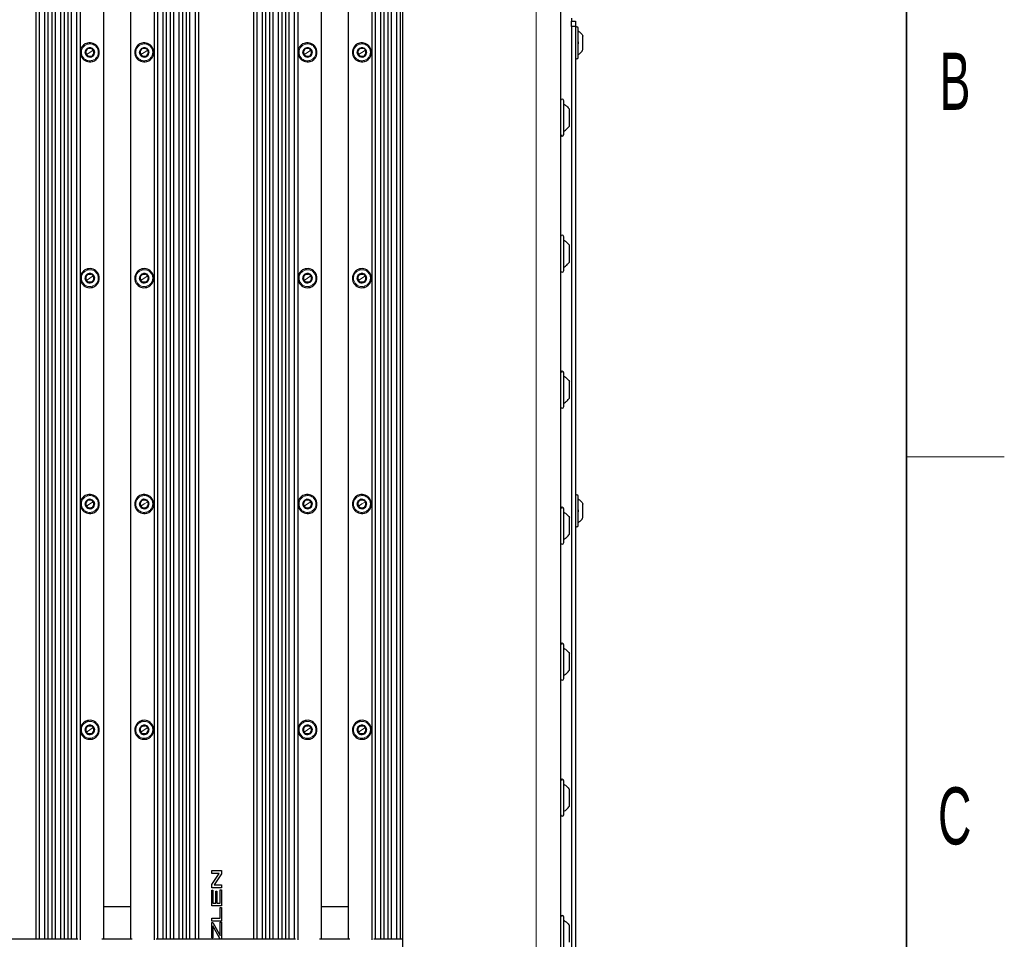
# Paper-space layout 'Blatt3' of a CAD drawing. Header units: millimetres. Extents: x 5 to 418, y 2 to 292.
# Tile 95 of 97: x 354 to 414, y 163 to 219. Entities that reach past the tile are written whole.
import ezdxf

# ---------------------------------------------------------------- set-up
doc = ezdxf.new("R2010")
doc.units = ezdxf.units.MM
doc.layers.add('SLD-0', color=7, linetype='Continuous')
doc.styles.add('SLDTEXTSTYLE0', font='TXT', dxfattribs={"width": 0.605})

psp = doc.layouts.new('Blatt3')

# ---------------------------------------------------------------- linework, layer by layer
at = {"color": 7, "linetype": 'Continuous', "lineweight": 18}
for p, q in [((385.3156, 99.273), (385.3156, 260.9397)), ((357.8297, 217.586), (357.8471, 217.5217)), ((357.9822, 217.023), (358.1915, 217.1597)), ((358.1915, 217.1597), (358.225, 217.1816)), ((361.163, 217.586), (361.1805, 217.5217)), ((361.3156, 217.023), (361.5249, 217.1597)), ((361.5249, 217.1597), (361.5584, 217.1816)), ((371.163, 217.586), (371.1805, 217.5217)), ((371.3156, 217.023), (371.5249, 217.1597)), ((371.5249, 217.1597), (371.5584, 217.1816)), ((374.4964, 217.586), (374.5138, 217.5217)), ((374.6489, 217.023), (374.8582, 217.1597)), ((374.8582, 217.1597), (374.8917, 217.1816)), ((357.7729, 216.8863), (357.7395, 216.8644)), ((357.9822, 217.023), (357.7729, 216.8863)), ((361.1063, 216.8863), (361.0728, 216.8644)), ((361.3156, 217.023), (361.1063, 216.8863)), ((371.1063, 216.8863), (371.0728, 216.8644)), ((371.3156, 217.023), (371.1063, 216.8863)), ((374.4396, 216.8863), (374.4061, 216.8644)), ((374.6489, 217.023), (374.4396, 216.8863)), ((358.1348, 216.46), (358.1173, 216.5243)), ((361.4681, 216.46), (361.4507, 216.5243)), ((371.4681, 216.46), (371.4507, 216.5243)), ((374.8014, 216.46), (374.784, 216.5243)), ((357.8297, 203.7527), (357.8471, 203.6884)), ((357.9822, 203.1897), (358.1915, 203.3264)), ((358.1915, 203.3264), (358.225, 203.3483)), ((361.163, 203.7527), (361.1805, 203.6884)), ((361.3156, 203.1897), (361.5249, 203.3264)), ((361.5249, 203.3264), (361.5584, 203.3483)), ((371.163, 203.7527), (371.1805, 203.6884)), ((371.3156, 203.1897), (371.5249, 203.3264)), ((371.5249, 203.3264), (371.5584, 203.3483)), ((374.4964, 203.7527), (374.5138, 203.6884)), ((374.6489, 203.1897), (374.8582, 203.3264)), ((374.8582, 203.3264), (374.8917, 203.3483)), ((357.7729, 203.0529), (357.7395, 203.0311)), ((357.9822, 203.1897), (357.7729, 203.0529)), ((358.1348, 202.6266), (358.1173, 202.691)), ((361.1063, 203.0529), (361.0728, 203.0311)), ((361.3156, 203.1897), (361.1063, 203.0529)), ((361.4681, 202.6266), (361.4507, 202.691)), ((371.1063, 203.0529), (371.0728, 203.0311)), ((371.3156, 203.1897), (371.1063, 203.0529)), ((371.4681, 202.6266), (371.4507, 202.691)), ((374.4396, 203.0529), (374.4061, 203.0311)), ((374.6489, 203.1897), (374.4396, 203.0529)), ((374.8014, 202.6266), (374.784, 202.691)), ((357.8297, 189.9194), (357.8471, 189.855)), ((357.9822, 189.3563), (358.1915, 189.4931)), ((358.1915, 189.4931), (358.225, 189.5149)), ((361.163, 189.9194), (361.1805, 189.855)), ((361.3156, 189.3563), (361.5249, 189.4931)), ((361.5249, 189.4931), (361.5584, 189.5149)), ((371.163, 189.9194), (371.1805, 189.855)), ((371.3156, 189.3563), (371.5249, 189.4931)), ((371.5249, 189.4931), (371.5584, 189.5149)), ((374.4964, 189.9194), (374.5138, 189.855)), ((374.6489, 189.3563), (374.8582, 189.4931)), ((374.8582, 189.4931), (374.8917, 189.5149)), ((357.7729, 189.2196), (357.7395, 189.1977)), ((357.9822, 189.3563), (357.7729, 189.2196)), ((358.1348, 188.7933), (358.1173, 188.8576)), ((361.1063, 189.2196), (361.0728, 189.1977)), ((361.3156, 189.3563), (361.1063, 189.2196)), ((361.4681, 188.7933), (361.4507, 188.8576)), ((371.1063, 189.2196), (371.0728, 189.1977)), ((371.3156, 189.3563), (371.1063, 189.2196)), ((371.4681, 188.7933), (371.4507, 188.8576)), ((374.4396, 189.2196), (374.4061, 189.1977)), ((374.6489, 189.3563), (374.4396, 189.2196)), ((374.8014, 188.7933), (374.784, 188.8576)), ((357.9822, 175.523), (357.7729, 175.3863)), ((357.8297, 176.086), (357.8471, 176.0217)), ((357.9822, 175.523), (358.1915, 175.6597)), ((358.1915, 175.6597), (358.225, 175.6816)), ((361.3156, 175.523), (361.1063, 175.3863)), ((361.163, 176.086), (361.1805, 176.0217)), ((361.3156, 175.523), (361.5249, 175.6597)), ((361.5249, 175.6597), (361.5584, 175.6816)), ((371.3156, 175.523), (371.1063, 175.3863)), ((371.163, 176.086), (371.1805, 176.0217)), ((371.3156, 175.523), (371.5249, 175.6597)), ((371.5249, 175.6597), (371.5584, 175.6816)), ((374.6489, 175.523), (374.4396, 175.3863)), ((374.4964, 176.086), (374.5138, 176.0217)), ((374.6489, 175.523), (374.8582, 175.6597)), ((374.8582, 175.6597), (374.8917, 175.6816)), ((357.7729, 175.3863), (357.7395, 175.3644)), ((358.1348, 174.96), (358.1173, 175.0243)), ((361.1063, 175.3863), (361.0728, 175.3644)), ((361.4681, 174.96), (361.4507, 175.0243)), ((371.1063, 175.3863), (371.0728, 175.3644)), ((371.4681, 174.96), (371.4507, 175.0243)), ((374.4396, 175.3863), (374.4061, 175.3644)), ((374.8014, 174.96), (374.784, 175.0243))]:
    psp.add_line(p, q, dxfattribs=at)
at = {"color": 7, "linetype": 'Continuous', "lineweight": 25}
for p, q in [((386.8156, 260.9397), (386.8156, 99.273)), ((377.1489, 100.1063), (377.1489, 260.1063)), ((354.6656, 249.4397), (354.6656, 162.6897)), ((355.4163, 249.4397), (355.4163, 162.6897)), ((355.6489, 249.4397), (355.6489, 162.6897)), ((356.3996, 249.4397), (356.3996, 162.6897)), ((356.6322, 249.4397), (356.6322, 162.6897)), ((357.383, 249.4397), (357.383, 162.6615)), ((358.8156, 249.4397), (358.8156, 162.6897)), ((360.4822, 249.4397), (360.4822, 162.6897)), ((361.9149, 249.4397), (361.9149, 162.6615)), ((362.6656, 249.4397), (362.6656, 162.6897)), ((362.8982, 249.4397), (362.8982, 162.6897)), ((363.6489, 249.4397), (363.6489, 162.6897)), ((363.8815, 249.4397), (363.8815, 162.6897)), ((364.6322, 249.4397), (364.6322, 162.6897)), ((367.9989, 249.4397), (367.9989, 162.6897)), ((368.7496, 249.4397), (368.7496, 162.6897)), ((368.9822, 249.4397), (368.9822, 162.6897)), ((369.733, 249.4397), (369.733, 162.6897)), ((369.9656, 249.4397), (369.9656, 162.6897)), ((370.7163, 249.4397), (370.7163, 162.6615)), ((372.1489, 249.4397), (372.1489, 162.6897)), ((373.8156, 249.4397), (373.8156, 162.6897)), ((375.2482, 249.4397), (375.2482, 162.6615)), ((375.9989, 249.4397), (375.9989, 162.6897)), ((376.2315, 249.4397), (376.2315, 162.6897)), ((376.9822, 249.4397), (376.9822, 162.6897)), ((354.8743, 248.9397), (354.8743, 162.6897)), ((355.2076, 248.9397), (355.2076, 162.6897)), ((355.8576, 248.9397), (355.8576, 162.6897)), ((356.1909, 248.9397), (356.1909, 162.6897)), ((356.8409, 248.9397), (356.8409, 162.6897)), ((357.1743, 248.9397), (357.1743, 162.6897)), ((362.1235, 248.9397), (362.1235, 162.6897)), ((362.4569, 248.9397), (362.4569, 162.6897)), ((363.1069, 248.9397), (363.1069, 162.6897)), ((363.4402, 248.9397), (363.4402, 162.6897)), ((364.0902, 248.9397), (364.0902, 162.6897)), ((364.4235, 248.9397), (364.4235, 162.6897)), ((368.2076, 248.9397), (368.2076, 162.6897)), ((368.5409, 248.9397), (368.5409, 162.6897)), ((369.1909, 248.9397), (369.1909, 162.6897)), ((369.5243, 248.9397), (369.5243, 162.6897)), ((370.1743, 248.9397), (370.1743, 162.6897)), ((370.5076, 248.9397), (370.5076, 162.6897)), ((375.4569, 248.9397), (375.4569, 162.6897)), ((375.7902, 248.9397), (375.7902, 162.6897)), ((376.4402, 248.9397), (376.4402, 162.6897)), ((376.7735, 248.9397), (376.7735, 162.6897)), ((387.4822, 219.1063), (387.4822, 218.9397)), ((387.4822, 218.9397), (387.7322, 218.9397)), ((387.4822, 218.6063), (387.4822, 218.9397)), ((387.7322, 218.6063), (387.4822, 218.6063)), ((387.4822, 218.6063), (387.4822, 159.273)), ((387.7322, 218.9397), (387.7322, 218.6063)), ((387.7322, 218.6063), (387.7322, 159.273)), ((387.8989, 216.7063), (387.8989, 218.5063)), ((388.1906, 217.1938), (388.1906, 218.0188)), ((358.1126, 217.2806), (358.1915, 217.1597)), ((358.1915, 217.1597), (358.2705, 217.0389)), ((361.4459, 217.2806), (361.5249, 217.1597)), ((361.5249, 217.1597), (361.6038, 217.0389)), ((371.4459, 217.2806), (371.5249, 217.1597)), ((371.5249, 217.1597), (371.6038, 217.0389)), ((374.7793, 217.2806), (374.8582, 217.1597)), ((374.8582, 217.1597), (374.9372, 217.0389)), ((357.7729, 216.8863), (357.694, 217.0071)), ((357.8519, 216.7654), (357.7729, 216.8863)), ((361.1063, 216.8863), (361.0273, 217.0071)), ((361.1852, 216.7654), (361.1063, 216.8863)), ((371.1063, 216.8863), (371.0273, 217.0071)), ((371.1852, 216.7654), (371.1063, 216.8863)), ((374.4396, 216.8863), (374.3607, 217.0071)), ((374.5185, 216.7654), (374.4396, 216.8863)), ((387.0156, 211.9897), (387.0156, 214.0563)), ((387.3656, 212.5097), (387.3656, 213.5363)), ((387.0156, 203.6563), (387.0156, 205.723)), ((387.3656, 204.1763), (387.3656, 205.203)), ((358.1126, 203.4472), (358.1915, 203.3264)), ((358.1915, 203.3264), (358.2705, 203.2056)), ((361.4459, 203.4472), (361.5249, 203.3264)), ((361.5249, 203.3264), (361.6038, 203.2056)), ((371.4459, 203.4472), (371.5249, 203.3264)), ((371.5249, 203.3264), (371.6038, 203.2056)), ((374.7793, 203.4472), (374.8582, 203.3264)), ((374.8582, 203.3264), (374.9372, 203.2056)), ((357.7729, 203.0529), (357.694, 203.1737)), ((357.8519, 202.9321), (357.7729, 203.0529)), ((361.1063, 203.0529), (361.0273, 203.1737)), ((361.1852, 202.9321), (361.1063, 203.0529)), ((371.1063, 203.0529), (371.0273, 203.1737)), ((371.1852, 202.9321), (371.1063, 203.0529)), ((374.4396, 203.0529), (374.3607, 203.1737)), ((374.5185, 202.9321), (374.4396, 203.0529)), ((387.0156, 195.323), (387.0156, 197.3897)), ((387.3656, 195.843), (387.3656, 196.8697)), ((358.1126, 189.6139), (358.1915, 189.4931)), ((358.1915, 189.4931), (358.2705, 189.3723)), ((361.4459, 189.6139), (361.5249, 189.4931)), ((361.5249, 189.4931), (361.6038, 189.3723)), ((371.4459, 189.6139), (371.5249, 189.4931)), ((371.5249, 189.4931), (371.6038, 189.3723)), ((374.7793, 189.6139), (374.8582, 189.4931)), ((374.8582, 189.4931), (374.9372, 189.3723)), ((387.8989, 188.0397), (387.8989, 189.8397)), ((357.7729, 189.2196), (357.694, 189.3404)), ((357.8519, 189.0988), (357.7729, 189.2196)), ((361.1063, 189.2196), (361.0273, 189.3404)), ((361.1852, 189.0988), (361.1063, 189.2196)), ((371.1063, 189.2196), (371.0273, 189.3404)), ((371.1852, 189.0988), (371.1063, 189.2196)), ((374.4396, 189.2196), (374.3607, 189.3404)), ((374.5185, 189.0988), (374.4396, 189.2196)), ((387.0156, 186.9897), (387.0156, 189.0563)), ((388.1906, 188.5272), (388.1906, 189.3522)), ((387.3656, 187.5097), (387.3656, 188.5363)), ((387.0156, 178.6563), (387.0156, 180.723)), ((387.3656, 179.1763), (387.3656, 180.203)), ((358.1126, 175.7806), (358.1915, 175.6597)), ((358.1915, 175.6597), (358.2705, 175.5389)), ((361.4459, 175.7806), (361.5249, 175.6597)), ((361.5249, 175.6597), (361.6038, 175.5389)), ((371.4459, 175.7806), (371.5249, 175.6597)), ((371.5249, 175.6597), (371.6038, 175.5389)), ((374.7793, 175.7806), (374.8582, 175.6597)), ((374.8582, 175.6597), (374.9372, 175.5389)), ((357.7729, 175.3863), (357.694, 175.5071)), ((357.8519, 175.2654), (357.7729, 175.3863)), ((361.1063, 175.3863), (361.0273, 175.5071)), ((361.1852, 175.2654), (361.1063, 175.3863)), ((371.1063, 175.3863), (371.0273, 175.5071)), ((371.1852, 175.2654), (371.1063, 175.3863)), ((374.4396, 175.3863), (374.3607, 175.5071)), ((374.5185, 175.2654), (374.4396, 175.3863)), ((387.0156, 170.323), (387.0156, 172.3897)), ((387.3656, 170.843), (387.3656, 171.8697)), ((365.4533, 166.8973), (366.0366, 166.8973)), ((365.4533, 166.7178), (365.4533, 166.8973)), ((365.8999, 166.7178), (365.4533, 166.7178)), ((365.4533, 166.0412), (365.8999, 166.7178)), ((366.0366, 166.7064), (365.59, 166.0298)), ((366.0366, 166.8973), (366.0366, 166.7064)), ((365.4533, 165.8503), (365.4533, 166.0412)), ((365.59, 166.0298), (366.0366, 166.0298)), ((366.0366, 166.0298), (366.0366, 165.8503)), ((366.0366, 165.8503), (365.4533, 165.8503)), ((365.4533, 165.6977), (365.5206, 165.6977)), ((365.4533, 164.733), (365.4533, 165.6977)), ((365.5206, 165.6977), (365.5206, 164.9125)), ((365.7001, 165.6454), (365.7674, 165.6454)), ((365.7001, 164.9125), (365.7001, 165.6454)), ((365.7674, 165.6454), (365.7674, 164.9125)), ((365.9693, 164.9125), (365.9693, 165.7276)), ((365.9693, 165.7276), (366.0366, 165.7276)), ((366.0366, 165.7276), (366.0366, 164.733)), ((358.8156, 164.6897), (360.4822, 164.6897)), ((366.0366, 164.733), (365.4533, 164.733)), ((365.5206, 164.9125), (365.7001, 164.9125)), ((365.7674, 164.9125), (365.9693, 164.9125)), ((372.1489, 164.6897), (373.8156, 164.6897)), ((365.9693, 163.9821), (365.9693, 164.6402)), ((365.9693, 164.6402), (366.0366, 164.6402)), ((366.0366, 164.6402), (366.0366, 163.8026)), ((365.4533, 163.9821), (365.9693, 163.9821)), ((365.4533, 163.8026), (365.4533, 163.9821)), ((366.0366, 163.8026), (365.4533, 163.8026)), ((365.4533, 163.7174), (365.5206, 163.7174)), ((365.4533, 162.7751), (365.4533, 163.7174)), ((365.5206, 163.7174), (365.9249, 162.9749)), ((365.5206, 163.5121), (365.5206, 162.7751)), ((365.9693, 162.8932), (365.9693, 163.7473)), ((365.9693, 163.7473), (366.0366, 163.7473)), ((366.0366, 163.7473), (366.0366, 162.6928)), ((387.0156, 161.9897), (387.0156, 164.0563)), ((387.3656, 162.5097), (387.3656, 163.5363)), ((365.9665, 162.6928), (365.5949, 163.3755)), ((365.9249, 162.9749), (365.9693, 162.8932)), ((357.2489, 162.6897), (348.7156, 162.6897)), ((360.5822, 162.6897), (358.7156, 162.6897)), ((370.5822, 162.6897), (362.0489, 162.6897)), ((365.5206, 162.7751), (365.4533, 162.7751)), ((366.0366, 162.6928), (365.9665, 162.6928)), ((373.9156, 162.6897), (372.0489, 162.6897)), ((377.1489, 162.6897), (375.3822, 162.6897))]:
    psp.add_line(p, q, dxfattribs=at)
at = {"color": 7, "linetype": 'Continuous', "lineweight": 25, "flags": 128}
psp.add_lwpolyline([(365.5949, 163.3755), (365.5533, 163.452), (365.5206, 163.5121)], dxfattribs=at)
at = {"color": 7, "linetype": 'Continuous', "lineweight": 25}
for centre, radius, start, end in [((387.8156, 218.5063), 0.0833, 0, 180), ((357.9822, 217.023), 0.5833, 105.15762, 213.15762), ((357.9822, 217.023), 0.29, 33.15762, 213.15762), ((357.9822, 217.023), 0.29, 213.15762, 33.15762), ((357.9822, 217.023), 0.25, 93.157619, 153.15762), ((357.9822, 217.023), 0.5833, 33.15762, 105.15762), ((357.9822, 217.023), 0.25, 33.15762, 93.157619), ((357.9822, 217.023), 0.5833, 285.15762, 33.15762), ((357.9822, 217.023), 0.25, 333.15762, 33.15762), ((361.3156, 217.023), 0.5833, 105.15762, 213.15762), ((361.3156, 217.023), 0.29, 33.15762, 213.15762), ((361.3156, 217.023), 0.29, 213.15762, 33.15762), ((361.3156, 217.023), 0.25, 93.157619, 153.15762), ((361.3156, 217.023), 0.5833, 33.15762, 105.15762), ((361.3156, 217.023), 0.25, 33.15762, 93.157619), ((361.3156, 217.023), 0.5833, 285.15762, 33.15762), ((361.3156, 217.023), 0.25, 333.15762, 33.15762), ((371.3156, 217.023), 0.5833, 105.15762, 213.15762), ((371.3156, 217.023), 0.29, 33.15762, 213.15762), ((371.3156, 217.023), 0.29, 213.15762, 33.15762), ((371.3156, 217.023), 0.25, 93.157619, 153.15762), ((371.3156, 217.023), 0.5833, 33.15762, 105.15762), ((371.3156, 217.023), 0.25, 33.15762, 93.157619), ((371.3156, 217.023), 0.5833, 285.15762, 33.15762), ((371.3156, 217.023), 0.25, 333.15762, 33.15762), ((374.6489, 217.023), 0.5833, 105.15762, 213.15762), ((374.6489, 217.023), 0.29, 33.15762, 213.15762), ((374.6489, 217.023), 0.29, 213.15762, 33.15762), ((374.6489, 217.023), 0.25, 93.157619, 153.15762), ((374.6489, 217.023), 0.5833, 33.15762, 105.15762), ((374.6489, 217.023), 0.5833, 285.15762, 33.15762), ((374.6489, 217.023), 0.25, 333.15762, 33.15762), ((357.9822, 217.023), 0.5833, 213.15762, 285.15762), ((357.9822, 217.023), 0.25, 153.15762, 213.15762), ((357.9822, 217.023), 0.25, 213.15762, 273.157619), ((357.9822, 217.023), 0.25, 273.157619, 333.15762), ((361.3156, 217.023), 0.5833, 213.15762, 285.15762), ((361.3156, 217.023), 0.25, 153.15762, 213.15762), ((361.3156, 217.023), 0.25, 213.15762, 273.157619), ((361.3156, 217.023), 0.25, 273.157619, 333.15762), ((371.3156, 217.023), 0.5833, 213.15762, 285.15762), ((371.3156, 217.023), 0.25, 153.15762, 213.15762), ((371.3156, 217.023), 0.25, 213.15762, 273.157619), ((371.3156, 217.023), 0.25, 273.157619, 333.15762), ((374.6489, 217.023), 0.5833, 213.15762, 285.15762), ((374.6489, 217.023), 0.25, 153.15762, 213.15762), ((374.6489, 217.023), 0.25, 213.15762, 273.157619), ((374.6489, 217.023), 0.25, 273.157619, 333.15762), ((387.8156, 216.7063), 0.0833, 180, 360), ((386.9156, 214.0563), 0.1, 0, 180), ((386.9156, 211.9897), 0.1, 180, 360), ((386.9156, 205.723), 0.1, 0, 180), ((357.9822, 203.1897), 0.5833, 105.15762, 213.15762), ((357.9822, 203.1897), 0.29, 33.15762, 213.15762), ((357.9822, 203.1897), 0.25, 153.15762, 213.15762), ((357.9822, 203.1897), 0.29, 213.15762, 33.15762), ((357.9822, 203.1897), 0.25, 93.157619, 153.15762), ((357.9822, 203.1897), 0.5833, 33.15762, 105.15762), ((357.9822, 203.1897), 0.25, 33.15762, 93.157619), ((357.9822, 203.1897), 0.5833, 285.15762, 33.15762), ((357.9822, 203.1897), 0.25, 333.15762, 33.15762), ((361.3156, 203.1897), 0.5833, 105.15762, 213.15762), ((361.3156, 203.1897), 0.29, 33.15762, 213.15762), ((361.3156, 203.1897), 0.25, 153.15762, 213.15762), ((361.3156, 203.1897), 0.29, 213.15762, 33.15762), ((361.3156, 203.1897), 0.25, 93.157619, 153.15762), ((361.3156, 203.1897), 0.5833, 33.15762, 105.15762), ((361.3156, 203.1897), 0.25, 33.15762, 93.157619), ((361.3156, 203.1897), 0.5833, 285.15762, 33.15762), ((361.3156, 203.1897), 0.25, 333.15762, 33.15762), ((371.3156, 203.1897), 0.5833, 105.15762, 213.15762), ((371.3156, 203.1897), 0.29, 33.15762, 213.15762), ((371.3156, 203.1897), 0.25, 153.15762, 213.15762), ((371.3156, 203.1897), 0.29, 213.15762, 33.15762), ((371.3156, 203.1897), 0.25, 93.157619, 153.15762), ((371.3156, 203.1897), 0.5833, 33.15762, 105.15762), ((371.3156, 203.1897), 0.25, 33.15762, 93.157619), ((371.3156, 203.1897), 0.5833, 285.15762, 33.15762), ((371.3156, 203.1897), 0.25, 333.15762, 33.15762), ((374.6489, 203.1897), 0.5833, 105.15762, 213.15762), ((374.6489, 203.1897), 0.29, 33.15762, 213.15762), ((374.6489, 203.1897), 0.25, 153.15762, 213.15762), ((374.6489, 203.1897), 0.29, 213.15762, 33.15762), ((374.6489, 203.1897), 0.25, 93.157619, 153.15762), ((374.6489, 203.1897), 0.5833, 33.15762, 105.15762), ((374.6489, 203.1897), 0.25, 33.15762, 93.157619), ((374.6489, 203.1897), 0.5833, 285.15762, 33.15762), ((374.6489, 203.1897), 0.25, 333.15762, 33.15762), ((386.9156, 203.6563), 0.1, 180, 360), ((357.9822, 203.1897), 0.5833, 213.15762, 285.15762), ((357.9822, 203.1897), 0.25, 213.15762, 273.157619), ((357.9822, 203.1897), 0.25, 273.157619, 333.15762), ((361.3156, 203.1897), 0.5833, 213.15762, 285.15762), ((361.3156, 203.1897), 0.25, 213.15762, 273.157619), ((361.3156, 203.1897), 0.25, 273.157619, 333.15762), ((371.3156, 203.1897), 0.5833, 213.15762, 285.15762), ((371.3156, 203.1897), 0.25, 213.15762, 273.157619), ((371.3156, 203.1897), 0.25, 273.157619, 333.15762), ((374.6489, 203.1897), 0.5833, 213.15762, 285.15762), ((374.6489, 203.1897), 0.25, 213.15762, 273.157619), ((374.6489, 203.1897), 0.25, 273.157619, 333.15762), ((386.9156, 197.3897), 0.1, 0, 180), ((386.9156, 195.323), 0.1, 180, 360), ((357.9822, 189.3563), 0.5833, 105.15762, 213.15762), ((357.9822, 189.3563), 0.29, 33.15762, 213.15762), ((357.9822, 189.3563), 0.25, 153.15762, 213.15762), ((357.9822, 189.3563), 0.29, 213.15762, 33.15762), ((357.9822, 189.3563), 0.25, 93.157619, 153.15762), ((357.9822, 189.3563), 0.5833, 33.15762, 105.15762), ((357.9822, 189.3563), 0.25, 33.15762, 93.157619), ((357.9822, 189.3563), 0.5833, 285.15762, 33.15762), ((357.9822, 189.3563), 0.25, 333.15762, 33.15762), ((361.3156, 189.3563), 0.5833, 105.15762, 213.15762), ((361.3156, 189.3563), 0.29, 33.15762, 213.15762), ((361.3156, 189.3563), 0.25, 153.15762, 213.15762), ((361.3156, 189.3563), 0.29, 213.15762, 33.15762), ((361.3156, 189.3563), 0.25, 93.157619, 153.15762), ((361.3156, 189.3563), 0.5833, 33.15762, 105.15762), ((361.3156, 189.3563), 0.25, 33.15762, 93.157619), ((361.3156, 189.3563), 0.5833, 285.15762, 33.15762), ((361.3156, 189.3563), 0.25, 333.15762, 33.15762), ((371.3156, 189.3563), 0.5833, 105.15762, 213.15762), ((371.3156, 189.3563), 0.29, 33.15762, 213.15762), ((371.3156, 189.3563), 0.25, 153.15762, 213.15762), ((371.3156, 189.3563), 0.29, 213.15762, 33.15762), ((371.3156, 189.3563), 0.25, 93.157619, 153.15762), ((371.3156, 189.3563), 0.5833, 33.15762, 105.15762), ((371.3156, 189.3563), 0.25, 33.15762, 93.157619), ((371.3156, 189.3563), 0.5833, 285.15762, 33.15762), ((371.3156, 189.3563), 0.25, 333.15762, 33.15762), ((374.6489, 189.3563), 0.5833, 105.15762, 213.15762), ((374.6489, 189.3563), 0.29, 33.15762, 213.15762), ((374.6489, 189.3563), 0.25, 153.15762, 213.15762), ((374.6489, 189.3563), 0.29, 213.15762, 33.15762), ((374.6489, 189.3563), 0.25, 93.157619, 153.15762), ((374.6489, 189.3563), 0.5833, 33.15762, 105.15762), ((374.6489, 189.3563), 0.25, 33.15762, 93.157619), ((374.6489, 189.3563), 0.5833, 285.15762, 33.15762), ((374.6489, 189.3563), 0.25, 333.15762, 33.15762), ((387.8156, 189.8397), 0.0833, 0, 180), ((357.9822, 189.3563), 0.5833, 213.15762, 285.15762), ((357.9822, 189.3563), 0.25, 213.15762, 273.157619), ((357.9822, 189.3563), 0.25, 273.157619, 333.15762), ((361.3156, 189.3563), 0.5833, 213.15762, 285.15762), ((361.3156, 189.3563), 0.25, 213.15762, 273.157619), ((361.3156, 189.3563), 0.25, 273.157619, 333.15762), ((371.3156, 189.3563), 0.5833, 213.15762, 285.15762), ((371.3156, 189.3563), 0.25, 213.15762, 273.157619), ((371.3156, 189.3563), 0.25, 273.157619, 333.15762), ((374.6489, 189.3563), 0.5833, 213.15762, 285.15762), ((374.6489, 189.3563), 0.25, 213.15762, 273.157619), ((374.6489, 189.3563), 0.25, 273.157619, 333.15762), ((386.9156, 189.0563), 0.1, 0, 180), ((387.8156, 188.0397), 0.0833, 180, 360), ((386.9156, 186.9897), 0.1, 180, 360), ((386.9156, 180.723), 0.1, 0, 180), ((386.9156, 178.6563), 0.1, 180, 360), ((357.9822, 175.523), 0.5833, 105.15762, 213.15762), ((357.9822, 175.523), 0.29, 33.15762, 213.15762), ((357.9822, 175.523), 0.25, 153.15762, 213.15762), ((357.9822, 175.523), 0.29, 213.15762, 33.15762), ((357.9822, 175.523), 0.25, 93.157619, 153.15762), ((357.9822, 175.523), 0.5833, 33.15762, 105.15762), ((357.9822, 175.523), 0.25, 33.15762, 93.157619), ((357.9822, 175.523), 0.5833, 285.15762, 33.15762), ((357.9822, 175.523), 0.25, 333.15762, 33.15762), ((361.3156, 175.523), 0.5833, 105.15762, 213.15762), ((361.3156, 175.523), 0.29, 33.15762, 213.15762), ((361.3156, 175.523), 0.25, 153.15762, 213.15762), ((361.3156, 175.523), 0.29, 213.15762, 33.15762), ((361.3156, 175.523), 0.25, 93.157619, 153.15762), ((361.3156, 175.523), 0.5833, 33.15762, 105.15762), ((361.3156, 175.523), 0.25, 33.15762, 93.157619), ((361.3156, 175.523), 0.5833, 285.15762, 33.15762), ((361.3156, 175.523), 0.25, 333.15762, 33.15762), ((371.3156, 175.523), 0.5833, 105.15762, 213.15762), ((371.3156, 175.523), 0.29, 33.15762, 213.15762), ((371.3156, 175.523), 0.25, 153.15762, 213.15762), ((371.3156, 175.523), 0.29, 213.15762, 33.15762), ((371.3156, 175.523), 0.25, 93.157619, 153.15762), ((371.3156, 175.523), 0.5833, 33.15762, 105.15762), ((371.3156, 175.523), 0.25, 33.15762, 93.157619), ((371.3156, 175.523), 0.5833, 285.15762, 33.15762), ((371.3156, 175.523), 0.25, 333.15762, 33.15762), ((374.6489, 175.523), 0.5833, 105.15762, 213.15762), ((374.6489, 175.523), 0.29, 33.15762, 213.15762), ((374.6489, 175.523), 0.25, 153.15762, 213.15762), ((374.6489, 175.523), 0.29, 213.15762, 33.15762), ((374.6489, 175.523), 0.25, 93.157619, 153.15762), ((374.6489, 175.523), 0.5833, 33.15762, 105.15762), ((374.6489, 175.523), 0.25, 33.15762, 93.157619), ((374.6489, 175.523), 0.5833, 285.15762, 33.15762), ((374.6489, 175.523), 0.25, 333.15762, 33.15762), ((357.9822, 175.523), 0.5833, 213.15762, 285.15762), ((357.9822, 175.523), 0.25, 213.15762, 273.157619), ((357.9822, 175.523), 0.25, 273.157619, 333.15762), ((361.3156, 175.523), 0.5833, 213.15762, 285.15762), ((361.3156, 175.523), 0.25, 213.15762, 273.157619), ((361.3156, 175.523), 0.25, 273.157619, 333.15762), ((371.3156, 175.523), 0.5833, 213.15762, 285.15762), ((371.3156, 175.523), 0.25, 213.15762, 273.157619), ((371.3156, 175.523), 0.25, 273.157619, 333.15762), ((374.6489, 175.523), 0.5833, 213.15762, 285.15762), ((374.6489, 175.523), 0.25, 213.15762, 273.157619), ((374.6489, 175.523), 0.25, 273.157619, 333.15762), ((386.9156, 172.3897), 0.1, 0, 180), ((386.9156, 170.323), 0.1, 180, 360), ((386.9156, 164.0563), 0.1, 0, 180)]:
    psp.add_arc(centre, radius, start, end, dxfattribs=at)
for points in [[(387.8989, 218.3397), (387.9567, 218.2945), (388.0723, 218.2043), (388.1512, 218.0807), (388.1906, 218.0188)], [(387.8989, 216.873), (387.9567, 216.9181), (388.0723, 217.0083), (388.1512, 217.132), (388.1906, 217.1938)], [(387.0156, 213.8563), (387.0833, 213.8133), (387.2187, 213.7271), (387.3166, 213.5999), (387.3656, 213.5363)], [(387.0156, 212.1897), (387.0833, 212.2327), (387.2187, 212.3189), (387.3166, 212.4461), (387.3656, 212.5097)], [(387.0156, 205.523), (387.0833, 205.4799), (387.2187, 205.3938), (387.3166, 205.2666), (387.3656, 205.203)], [(387.0156, 203.8563), (387.0833, 203.8994), (387.2187, 203.9856), (387.3166, 204.1127), (387.3656, 204.1763)], [(387.0156, 197.1897), (387.0833, 197.1466), (387.2187, 197.0604), (387.3166, 196.9333), (387.3656, 196.8697)], [(387.0156, 195.523), (387.0833, 195.5661), (387.2187, 195.6522), (387.3166, 195.7794), (387.3656, 195.843)], [(387.8989, 189.673), (387.9567, 189.6279), (388.0723, 189.5377), (388.1512, 189.414), (388.1906, 189.3522)], [(387.0156, 188.8563), (387.0833, 188.8133), (387.2187, 188.7271), (387.3166, 188.5999), (387.3656, 188.5363)], [(387.8989, 188.2063), (387.9567, 188.2514), (388.0723, 188.3417), (388.1512, 188.4653), (388.1906, 188.5272)], [(387.0156, 187.1897), (387.0833, 187.2327), (387.2187, 187.3189), (387.3166, 187.4461), (387.3656, 187.5097)], [(387.0156, 180.523), (387.0833, 180.4799), (387.2187, 180.3938), (387.3166, 180.2666), (387.3656, 180.203)], [(387.0156, 178.8563), (387.0833, 178.8994), (387.2187, 178.9856), (387.3166, 179.1127), (387.3656, 179.1763)], [(387.0156, 172.1897), (387.0833, 172.1466), (387.2187, 172.0604), (387.3166, 171.9333), (387.3656, 171.8697)], [(387.0156, 170.523), (387.0833, 170.5661), (387.2187, 170.6522), (387.3166, 170.7794), (387.3656, 170.843)], [(387.0156, 163.8563), (387.0833, 163.8133), (387.2187, 163.7271), (387.3166, 163.5999), (387.3656, 163.5363)]]:
    psp.add_open_spline(points, degree=3, dxfattribs=at)
at = {"color": 7, "linetype": 'Continuous', "lineweight": 18}
for points in [[(358.1173, 216.5243), (358.05, 216.5141), (357.9154, 216.4938), (357.7182, 216.5641), (357.5626, 216.6989), (357.4706, 216.8844), (357.4564, 217.091), (357.5227, 217.2859), (357.6574, 217.4462), (357.7839, 217.4965), (357.8471, 217.5217)], [(357.8471, 217.5217), (357.9144, 217.5319), (358.049, 217.5522), (358.2463, 217.4819), (358.4019, 217.3471), (358.4939, 217.1616), (358.5081, 216.955), (358.4418, 216.7601), (358.3071, 216.5998), (358.1806, 216.5495), (358.1173, 216.5243)], [(361.4507, 216.5243), (361.3834, 216.5141), (361.2488, 216.4938), (361.0515, 216.5641), (360.896, 216.6989), (360.8039, 216.8844), (360.7897, 217.091), (360.856, 217.2859), (360.9908, 217.4462), (361.1172, 217.4965), (361.1805, 217.5217)], [(361.1805, 217.5217), (361.2478, 217.5319), (361.3824, 217.5522), (361.5796, 217.4819), (361.7352, 217.3471), (361.8272, 217.1616), (361.8414, 216.955), (361.7751, 216.7601), (361.6404, 216.5998), (361.5139, 216.5495), (361.4507, 216.5243)], [(371.4507, 216.5243), (371.3834, 216.5141), (371.2488, 216.4938), (371.0515, 216.5641), (370.896, 216.6989), (370.8039, 216.8844), (370.7897, 217.091), (370.856, 217.2859), (370.9908, 217.4462), (371.1172, 217.4965), (371.1805, 217.5217)], [(371.1805, 217.5217), (371.2478, 217.5319), (371.3824, 217.5522), (371.5796, 217.4819), (371.7352, 217.3471), (371.8272, 217.1616), (371.8414, 216.955), (371.7751, 216.7601), (371.6404, 216.5998), (371.5139, 216.5495), (371.4507, 216.5243)], [(374.784, 216.5243), (374.7167, 216.5141), (374.5821, 216.4938), (374.3849, 216.5641), (374.2293, 216.6989), (374.1372, 216.8844), (374.1231, 217.091), (374.1893, 217.2859), (374.3241, 217.4462), (374.4506, 217.4965), (374.5138, 217.5217)], [(374.5138, 217.5217), (374.5811, 217.5319), (374.7157, 217.5522), (374.913, 217.4819), (375.0685, 217.3471), (375.1606, 217.1616), (375.1747, 216.955), (375.1085, 216.7601), (374.9737, 216.5998), (374.8472, 216.5495), (374.784, 216.5243)], [(358.1173, 202.691), (358.05, 202.6808), (357.9154, 202.6604), (357.7182, 202.7308), (357.5626, 202.8656), (357.4706, 203.0511), (357.4564, 203.2576), (357.5227, 203.4525), (357.6574, 203.6128), (357.7839, 203.6632), (357.8471, 203.6884)], [(357.8471, 203.6884), (357.9144, 203.6985), (358.049, 203.7189), (358.2463, 203.6486), (358.4019, 203.5138), (358.4939, 203.3283), (358.5081, 203.1217), (358.4418, 202.9268), (358.3071, 202.7665), (358.1806, 202.7162), (358.1173, 202.691)], [(361.4507, 202.691), (361.3834, 202.6808), (361.2488, 202.6604), (361.0515, 202.7308), (360.896, 202.8656), (360.8039, 203.0511), (360.7897, 203.2576), (360.856, 203.4525), (360.9908, 203.6128), (361.1172, 203.6632), (361.1805, 203.6884)], [(361.1805, 203.6884), (361.2478, 203.6985), (361.3824, 203.7189), (361.5796, 203.6486), (361.7352, 203.5138), (361.8272, 203.3283), (361.8414, 203.1217), (361.7751, 202.9268), (361.6404, 202.7665), (361.5139, 202.7162), (361.4507, 202.691)], [(371.4507, 202.691), (371.3834, 202.6808), (371.2488, 202.6604), (371.0515, 202.7308), (370.896, 202.8656), (370.8039, 203.0511), (370.7897, 203.2576), (370.856, 203.4525), (370.9908, 203.6128), (371.1172, 203.6632), (371.1805, 203.6884)], [(371.1805, 203.6884), (371.2478, 203.6985), (371.3824, 203.7189), (371.5796, 203.6486), (371.7352, 203.5138), (371.8272, 203.3283), (371.8414, 203.1217), (371.7751, 202.9268), (371.6404, 202.7665), (371.5139, 202.7162), (371.4507, 202.691)], [(374.784, 202.691), (374.7167, 202.6808), (374.5821, 202.6604), (374.3849, 202.7308), (374.2293, 202.8656), (374.1372, 203.0511), (374.1231, 203.2576), (374.1893, 203.4525), (374.3241, 203.6128), (374.4506, 203.6632), (374.5138, 203.6884)], [(374.5138, 203.6884), (374.5811, 203.6985), (374.7157, 203.7189), (374.913, 203.6486), (375.0685, 203.5138), (375.1606, 203.3283), (375.1747, 203.1217), (375.1085, 202.9268), (374.9737, 202.7665), (374.8472, 202.7162), (374.784, 202.691)], [(358.1173, 188.8576), (358.05, 188.8475), (357.9154, 188.8271), (357.7182, 188.8974), (357.5626, 189.0322), (357.4706, 189.2177), (357.4564, 189.4243), (357.5227, 189.6192), (357.6574, 189.7795), (357.7839, 189.8298), (357.8471, 189.855)], [(357.8471, 189.855), (357.9144, 189.8652), (358.049, 189.8856), (358.2463, 189.8152), (358.4019, 189.6804), (358.4939, 189.4949), (358.5081, 189.2884), (358.4418, 189.0935), (358.3071, 188.9332), (358.1806, 188.8828), (358.1173, 188.8576)], [(361.4507, 188.8576), (361.3834, 188.8475), (361.2488, 188.8271), (361.0515, 188.8974), (360.896, 189.0322), (360.8039, 189.2177), (360.7897, 189.4243), (360.856, 189.6192), (360.9908, 189.7795), (361.1172, 189.8298), (361.1805, 189.855)], [(361.1805, 189.855), (361.2478, 189.8652), (361.3824, 189.8856), (361.5796, 189.8152), (361.7352, 189.6804), (361.8272, 189.4949), (361.8414, 189.2884), (361.7751, 189.0935), (361.6404, 188.9332), (361.5139, 188.8828), (361.4507, 188.8576)], [(371.4507, 188.8576), (371.3834, 188.8475), (371.2488, 188.8271), (371.0515, 188.8974), (370.896, 189.0322), (370.8039, 189.2177), (370.7897, 189.4243), (370.856, 189.6192), (370.9908, 189.7795), (371.1172, 189.8298), (371.1805, 189.855)], [(371.1805, 189.855), (371.2478, 189.8652), (371.3824, 189.8856), (371.5796, 189.8152), (371.7352, 189.6804), (371.8272, 189.4949), (371.8414, 189.2884), (371.7751, 189.0935), (371.6404, 188.9332), (371.5139, 188.8828), (371.4507, 188.8576)], [(374.784, 188.8576), (374.7167, 188.8475), (374.5821, 188.8271), (374.3849, 188.8974), (374.2293, 189.0322), (374.1372, 189.2177), (374.1231, 189.4243), (374.1893, 189.6192), (374.3241, 189.7795), (374.4506, 189.8298), (374.5138, 189.855)], [(374.5138, 189.855), (374.5811, 189.8652), (374.7157, 189.8856), (374.913, 189.8152), (375.0685, 189.6804), (375.1606, 189.4949), (375.1747, 189.2884), (375.1085, 189.0935), (374.9737, 188.9332), (374.8472, 188.8828), (374.784, 188.8576)], [(358.1173, 175.0243), (358.05, 175.0141), (357.9154, 174.9938), (357.7182, 175.0641), (357.5626, 175.1989), (357.4706, 175.3844), (357.4564, 175.591), (357.5227, 175.7859), (357.6574, 175.9462), (357.7839, 175.9965), (357.8471, 176.0217)], [(357.8471, 176.0217), (357.9144, 176.0319), (358.049, 176.0522), (358.2463, 175.9819), (358.4019, 175.8471), (358.4939, 175.6616), (358.5081, 175.455), (358.4418, 175.2601), (358.3071, 175.0998), (358.1806, 175.0495), (358.1173, 175.0243)], [(361.4507, 175.0243), (361.3834, 175.0141), (361.2488, 174.9938), (361.0515, 175.0641), (360.896, 175.1989), (360.8039, 175.3844), (360.7897, 175.591), (360.856, 175.7859), (360.9908, 175.9462), (361.1172, 175.9965), (361.1805, 176.0217)], [(361.1805, 176.0217), (361.2478, 176.0319), (361.3824, 176.0522), (361.5796, 175.9819), (361.7352, 175.8471), (361.8272, 175.6616), (361.8414, 175.455), (361.7751, 175.2601), (361.6404, 175.0998), (361.5139, 175.0495), (361.4507, 175.0243)], [(371.4507, 175.0243), (371.3834, 175.0141), (371.2488, 174.9938), (371.0515, 175.0641), (370.896, 175.1989), (370.8039, 175.3844), (370.7897, 175.591), (370.856, 175.7859), (370.9908, 175.9462), (371.1172, 175.9965), (371.1805, 176.0217)], [(371.1805, 176.0217), (371.2478, 176.0319), (371.3824, 176.0522), (371.5796, 175.9819), (371.7352, 175.8471), (371.8272, 175.6616), (371.8414, 175.455), (371.7751, 175.2601), (371.6404, 175.0998), (371.5139, 175.0495), (371.4507, 175.0243)], [(374.784, 175.0243), (374.7167, 175.0141), (374.5821, 174.9938), (374.3849, 175.0641), (374.2293, 175.1989), (374.1372, 175.3844), (374.1231, 175.591), (374.1893, 175.7859), (374.3241, 175.9462), (374.4506, 175.9965), (374.5138, 176.0217)], [(374.5138, 176.0217), (374.5811, 176.0319), (374.7157, 176.0522), (374.913, 175.9819), (375.0685, 175.8471), (375.1606, 175.6616), (375.1747, 175.455), (375.1085, 175.2601), (374.9737, 175.0998), (374.8472, 175.0495), (374.784, 175.0243)]]:
    psp.add_open_spline(points, degree=3, dxfattribs=at)
at = {"color": 7, "linetype": 'Continuous', "lineweight": 25}
for points, knots in [([(357.694, 217.0071), (357.7157, 217.05), (357.7592, 217.1359), (357.8026, 217.2218), (357.8244, 217.2647)], [0, 0, 0, 0, 0.50036246, 1, 1, 1, 1]), ([(357.8244, 217.2647), (357.8724, 217.2673), (357.9685, 217.2726), (358.0646, 217.2779), (358.1126, 217.2806)], [0, 0, 0, 0, 0.5004301, 1, 1, 1, 1]), ([(361.0273, 217.0071), (361.0491, 217.05), (361.0925, 217.1359), (361.136, 217.2218), (361.1577, 217.2647)], [0, 0, 0, 0, 0.50036246, 1, 1, 1, 1]), ([(361.1577, 217.2647), (361.2058, 217.2673), (361.3019, 217.2726), (361.3979, 217.2779), (361.4459, 217.2806)], [0, 0, 0, 0, 0.5004301, 1, 1, 1, 1]), ([(371.0273, 217.0071), (371.0491, 217.05), (371.0925, 217.1359), (371.136, 217.2218), (371.1577, 217.2647)], [0, 0, 0, 0, 0.5003625, 1, 1, 1, 1]), ([(371.1577, 217.2647), (371.2058, 217.2673), (371.3019, 217.2726), (371.3979, 217.2779), (371.4459, 217.2806)], [0, 0, 0, 0, 0.5004301, 1, 1, 1, 1]), ([(374.3607, 217.0071), (374.3824, 217.05), (374.4258, 217.1359), (374.4693, 217.2218), (374.491, 217.2647)], [0, 0, 0, 0, 0.5003625, 1, 1, 1, 1]), ([(374.491, 217.2647), (374.5391, 217.2673), (374.6352, 217.2726), (374.7313, 217.2779), (374.7793, 217.2806)], [0, 0, 0, 0, 0.5004301, 1, 1, 1, 1]), ([(387.8704, 217.6793), (387.8743, 217.6768), (387.8821, 217.6718), (387.8913, 217.6552), (387.8974, 217.6329), (387.8996, 217.6065), (387.8975, 217.5801), (387.8914, 217.5576), (387.8821, 217.5409), (387.8743, 217.5359), (387.8704, 217.5334)], [0, 0, 0, 0, 0.12522174, 0.24948305, 0.37432565, 0.49906277, 0.6238964, 0.74938803, 0.87444058, 1, 1, 1, 1]), ([(358.1401, 216.7813), (358.092, 216.7787), (357.996, 216.7734), (357.8999, 216.7681), (357.8519, 216.7654)], [0, 0, 0, 0, 0.5004301, 1, 1, 1, 1]), ([(358.2705, 217.0389), (358.2487, 216.996), (358.2053, 216.9101), (358.1618, 216.8242), (358.1401, 216.7813)], [0, 0, 0, 0, 0.5003625, 1, 1, 1, 1]), ([(361.4735, 216.7813), (361.4254, 216.7787), (361.3293, 216.7734), (361.2332, 216.7681), (361.1852, 216.7654)], [0, 0, 0, 0, 0.5004301, 1, 1, 1, 1]), ([(361.6038, 217.0389), (361.5821, 216.996), (361.5386, 216.9101), (361.4952, 216.8242), (361.4735, 216.7813)], [0, 0, 0, 0, 0.5003625, 1, 1, 1, 1]), ([(371.4735, 216.7813), (371.4254, 216.7787), (371.3293, 216.7734), (371.2332, 216.7681), (371.1852, 216.7654)], [0, 0, 0, 0, 0.5004301, 1, 1, 1, 1]), ([(371.6038, 217.0389), (371.5821, 216.996), (371.5386, 216.9101), (371.4952, 216.8242), (371.4735, 216.7813)], [0, 0, 0, 0, 0.5003625, 1, 1, 1, 1]), ([(374.8068, 216.7813), (374.7587, 216.7787), (374.6626, 216.7734), (374.5665, 216.7681), (374.5185, 216.7654)], [0, 0, 0, 0, 0.5004301, 1, 1, 1, 1]), ([(374.9372, 217.0389), (374.9154, 216.996), (374.872, 216.9101), (374.8285, 216.8242), (374.8068, 216.7813)], [0, 0, 0, 0, 0.5003625, 1, 1, 1, 1]), ([(357.694, 203.1737), (357.7157, 203.2167), (357.7592, 203.3026), (357.8026, 203.3884), (357.8244, 203.4313)], [0, 0, 0, 0, 0.50036246, 1, 1, 1, 1]), ([(357.8244, 203.4313), (357.8724, 203.434), (357.9685, 203.4393), (358.0646, 203.4446), (358.1126, 203.4472)], [0, 0, 0, 0, 0.5004301, 1, 1, 1, 1]), ([(361.0273, 203.1737), (361.0491, 203.2167), (361.0925, 203.3026), (361.136, 203.3884), (361.1577, 203.4313)], [0, 0, 0, 0, 0.50036246, 1, 1, 1, 1]), ([(361.1577, 203.4313), (361.2058, 203.434), (361.3019, 203.4393), (361.3979, 203.4446), (361.4459, 203.4472)], [0, 0, 0, 0, 0.5004301, 1, 1, 1, 1]), ([(371.0273, 203.1737), (371.0491, 203.2167), (371.0925, 203.3026), (371.136, 203.3884), (371.1577, 203.4313)], [0, 0, 0, 0, 0.5003625, 1, 1, 1, 1]), ([(371.1577, 203.4313), (371.2058, 203.434), (371.3019, 203.4393), (371.3979, 203.4446), (371.4459, 203.4472)], [0, 0, 0, 0, 0.5004301, 1, 1, 1, 1]), ([(374.3607, 203.1737), (374.3824, 203.2167), (374.4258, 203.3026), (374.4693, 203.3884), (374.491, 203.4313)], [0, 0, 0, 0, 0.5003625, 1, 1, 1, 1]), ([(374.491, 203.4313), (374.5391, 203.434), (374.6352, 203.4393), (374.7313, 203.4446), (374.7793, 203.4472)], [0, 0, 0, 0, 0.5004301, 1, 1, 1, 1]), ([(358.1401, 202.948), (358.092, 202.9453), (357.996, 202.94), (357.8999, 202.9347), (357.8519, 202.9321)], [0, 0, 0, 0, 0.5004301, 1, 1, 1, 1]), ([(358.2705, 203.2056), (358.2487, 203.1626), (358.2053, 203.0768), (358.1618, 202.9909), (358.1401, 202.948)], [0, 0, 0, 0, 0.5003625, 1, 1, 1, 1]), ([(361.4735, 202.948), (361.4254, 202.9453), (361.3293, 202.94), (361.2332, 202.9347), (361.1852, 202.9321)], [0, 0, 0, 0, 0.5004301, 1, 1, 1, 1]), ([(361.6038, 203.2056), (361.5821, 203.1626), (361.5386, 203.0768), (361.4952, 202.9909), (361.4735, 202.948)], [0, 0, 0, 0, 0.5003625, 1, 1, 1, 1]), ([(371.4735, 202.948), (371.4254, 202.9453), (371.3293, 202.94), (371.2332, 202.9347), (371.1852, 202.9321)], [0, 0, 0, 0, 0.5004301, 1, 1, 1, 1]), ([(371.6038, 203.2056), (371.5821, 203.1626), (371.5386, 203.0768), (371.4952, 202.9909), (371.4735, 202.948)], [0, 0, 0, 0, 0.5003625, 1, 1, 1, 1]), ([(374.8068, 202.948), (374.7587, 202.9453), (374.6626, 202.94), (374.5665, 202.9347), (374.5185, 202.9321)], [0, 0, 0, 0, 0.5004301, 1, 1, 1, 1]), ([(374.9372, 203.2056), (374.9154, 203.1626), (374.872, 203.0768), (374.8285, 202.9909), (374.8068, 202.948)], [0, 0, 0, 0, 0.5003625, 1, 1, 1, 1]), ([(357.694, 189.3404), (357.7157, 189.3834), (357.7592, 189.4692), (357.8026, 189.5551), (357.8244, 189.598)], [0, 0, 0, 0, 0.5003625, 1, 1, 1, 1]), ([(357.8244, 189.598), (357.8724, 189.6007), (357.9685, 189.606), (358.0646, 189.6113), (358.1126, 189.6139)], [0, 0, 0, 0, 0.5004301, 1, 1, 1, 1]), ([(361.0273, 189.3404), (361.0491, 189.3834), (361.0925, 189.4692), (361.136, 189.5551), (361.1577, 189.598)], [0, 0, 0, 0, 0.5003625, 1, 1, 1, 1]), ([(361.1577, 189.598), (361.2058, 189.6007), (361.3019, 189.606), (361.3979, 189.6113), (361.4459, 189.6139)], [0, 0, 0, 0, 0.5004301, 1, 1, 1, 1]), ([(371.0273, 189.3404), (371.0491, 189.3834), (371.0925, 189.4692), (371.136, 189.5551), (371.1577, 189.598)], [0, 0, 0, 0, 0.5003625, 1, 1, 1, 1]), ([(371.1577, 189.598), (371.2058, 189.6007), (371.3019, 189.606), (371.3979, 189.6113), (371.4459, 189.6139)], [0, 0, 0, 0, 0.5004301, 1, 1, 1, 1]), ([(374.3607, 189.3404), (374.3824, 189.3834), (374.4258, 189.4692), (374.4693, 189.5551), (374.491, 189.598)], [0, 0, 0, 0, 0.5003625, 1, 1, 1, 1]), ([(374.491, 189.598), (374.5391, 189.6007), (374.6352, 189.606), (374.7313, 189.6113), (374.7793, 189.6139)], [0, 0, 0, 0, 0.5004301, 1, 1, 1, 1]), ([(358.1401, 189.1147), (358.092, 189.112), (357.996, 189.1067), (357.8999, 189.1014), (357.8519, 189.0988)], [0, 0, 0, 0, 0.5004301, 1, 1, 1, 1]), ([(358.2705, 189.3723), (358.2487, 189.3293), (358.2053, 189.2434), (358.1618, 189.1576), (358.1401, 189.1147)], [0, 0, 0, 0, 0.50036246, 1, 1, 1, 1]), ([(361.4735, 189.1147), (361.4254, 189.112), (361.3293, 189.1067), (361.2332, 189.1014), (361.1852, 189.0988)], [0, 0, 0, 0, 0.5004301, 1, 1, 1, 1]), ([(361.6038, 189.3723), (361.5821, 189.3293), (361.5386, 189.2434), (361.4952, 189.1576), (361.4735, 189.1147)], [0, 0, 0, 0, 0.50036246, 1, 1, 1, 1]), ([(371.4735, 189.1147), (371.4254, 189.112), (371.3293, 189.1067), (371.2332, 189.1014), (371.1852, 189.0988)], [0, 0, 0, 0, 0.5004301, 1, 1, 1, 1]), ([(371.6038, 189.3723), (371.5821, 189.3293), (371.5386, 189.2434), (371.4952, 189.1576), (371.4735, 189.1147)], [0, 0, 0, 0, 0.50036246, 1, 1, 1, 1]), ([(374.8068, 189.1147), (374.7587, 189.112), (374.6626, 189.1067), (374.5665, 189.1014), (374.5185, 189.0988)], [0, 0, 0, 0, 0.5004301, 1, 1, 1, 1]), ([(374.9372, 189.3723), (374.9154, 189.3293), (374.872, 189.2434), (374.8285, 189.1576), (374.8068, 189.1147)], [0, 0, 0, 0, 0.50036246, 1, 1, 1, 1]), ([(387.8704, 189.0126), (387.8743, 189.0101), (387.8821, 189.0052), (387.8913, 188.9885), (387.8974, 188.9662), (387.8996, 188.9399), (387.8975, 188.9135), (387.8914, 188.891), (387.8821, 188.8742), (387.8743, 188.8692), (387.8704, 188.8667)], [0, 0, 0, 0, 0.1252217, 0.2494831, 0.3743256, 0.4990628, 0.6238964, 0.749388, 0.8744406, 1, 1, 1, 1]), ([(357.694, 175.5071), (357.7157, 175.55), (357.7592, 175.6359), (357.8026, 175.7218), (357.8244, 175.7647)], [0, 0, 0, 0, 0.5003625, 1, 1, 1, 1]), ([(357.8244, 175.7647), (357.8724, 175.7673), (357.9685, 175.7726), (358.0646, 175.7779), (358.1126, 175.7806)], [0, 0, 0, 0, 0.5004301, 1, 1, 1, 1]), ([(358.2705, 175.5389), (358.2487, 175.496), (358.2053, 175.4101), (358.1618, 175.3242), (358.1401, 175.2813)], [0, 0, 0, 0, 0.50036246, 1, 1, 1, 1]), ([(361.0273, 175.5071), (361.0491, 175.55), (361.0925, 175.6359), (361.136, 175.7218), (361.1577, 175.7647)], [0, 0, 0, 0, 0.5003625, 1, 1, 1, 1]), ([(361.1577, 175.7647), (361.2058, 175.7673), (361.3019, 175.7726), (361.3979, 175.7779), (361.4459, 175.7806)], [0, 0, 0, 0, 0.5004301, 1, 1, 1, 1]), ([(361.6038, 175.5389), (361.5821, 175.496), (361.5386, 175.4101), (361.4952, 175.3242), (361.4735, 175.2813)], [0, 0, 0, 0, 0.50036246, 1, 1, 1, 1]), ([(371.0273, 175.5071), (371.0491, 175.55), (371.0925, 175.6359), (371.136, 175.7218), (371.1577, 175.7647)], [0, 0, 0, 0, 0.5003625, 1, 1, 1, 1]), ([(371.1577, 175.7647), (371.2058, 175.7673), (371.3019, 175.7726), (371.3979, 175.7779), (371.4459, 175.7806)], [0, 0, 0, 0, 0.5004301, 1, 1, 1, 1]), ([(371.6038, 175.5389), (371.5821, 175.496), (371.5386, 175.4101), (371.4952, 175.3242), (371.4735, 175.2813)], [0, 0, 0, 0, 0.50036246, 1, 1, 1, 1]), ([(374.3607, 175.5071), (374.3824, 175.55), (374.4258, 175.6359), (374.4693, 175.7218), (374.491, 175.7647)], [0, 0, 0, 0, 0.5003625, 1, 1, 1, 1]), ([(374.491, 175.7647), (374.5391, 175.7673), (374.6352, 175.7726), (374.7313, 175.7779), (374.7793, 175.7806)], [0, 0, 0, 0, 0.5004301, 1, 1, 1, 1]), ([(374.9372, 175.5389), (374.9154, 175.496), (374.872, 175.4101), (374.8285, 175.3242), (374.8068, 175.2813)], [0, 0, 0, 0, 0.50036246, 1, 1, 1, 1]), ([(358.1401, 175.2813), (358.092, 175.2787), (357.996, 175.2734), (357.8999, 175.2681), (357.8519, 175.2654)], [0, 0, 0, 0, 0.5004301, 1, 1, 1, 1]), ([(361.4735, 175.2813), (361.4254, 175.2787), (361.3293, 175.2734), (361.2332, 175.2681), (361.1852, 175.2654)], [0, 0, 0, 0, 0.5004301, 1, 1, 1, 1]), ([(371.4735, 175.2813), (371.4254, 175.2787), (371.3293, 175.2734), (371.2332, 175.2681), (371.1852, 175.2654)], [0, 0, 0, 0, 0.5004301, 1, 1, 1, 1]), ([(374.8068, 175.2813), (374.7587, 175.2787), (374.6626, 175.2734), (374.5665, 175.2681), (374.5185, 175.2654)], [0, 0, 0, 0, 0.5004301, 1, 1, 1, 1])]:
    psp.add_open_spline(points, degree=3, knots=knots, dxfattribs=at)
at = {"layer": 'SLD-0', "lineweight": 35}
psp.add_line((408, 12), (408, 282.5), dxfattribs=at)
at = {"layer": 'SLD-0', "lineweight": 18}
psp.add_line((408, 192.25), (414, 192.25), dxfattribs=at)

# ---------------------------------------------------------------- texts
at = {"layer": 'SLD-0', "char_height": 3.5, "attachment_point": 2, "style": 'SLDTEXTSTYLE0'}
for s, insert in [('B', (410.9816, 217.0011)), ('C', (410.9597, 172.0011))]:
    psp.add_mtext(s, dxfattribs=dict(at, insert=insert))

doc.saveas('drawing.dxf')
